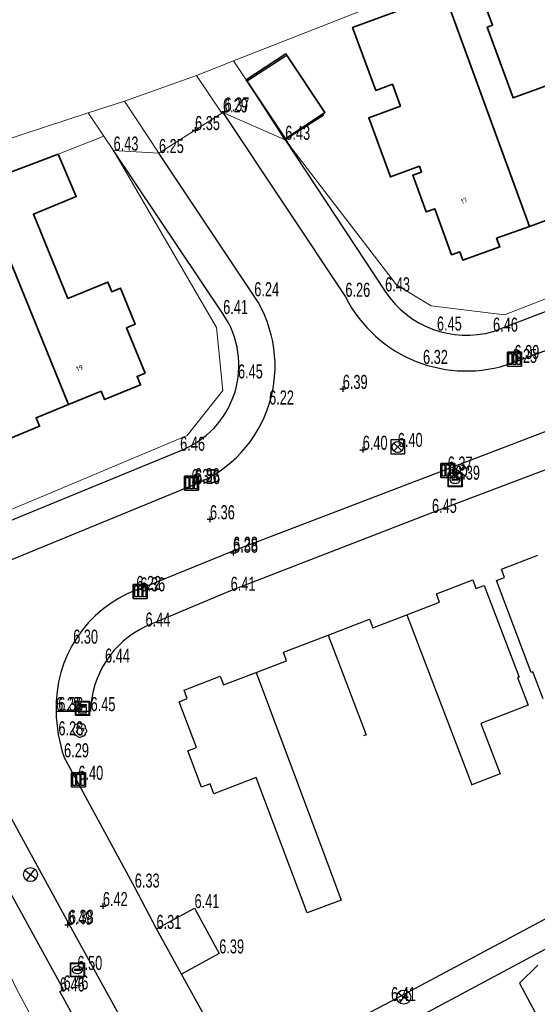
# Model space of a CAD drawing. Header units: metres. Extents: x 154991 to 155595, y 461305 to 461800.
# Tile 30 of 88: x 155180 to 155217, y 461651 to 461721. Entities that reach past the tile are written whole.
import ezdxf
from ezdxf.enums import TextEntityAlignment as Align

# ---------------------------------------------------------------- set-up
doc = ezdxf.new("R2010")
doc.units = ezdxf.units.M
for name, color, linetype, lineweight in [('B-WE-OG-BEBOUWING-GV', 7, 'Continuous', 35), ('B-WE-OG-BEBOUWING-T18', 10, 'Continuous', 18), ('B-WE-OG-TERREIN_ERF-GV', 7, 'Continuous', 18), ('B-WE-VH-VERHARDING_ASFALT-GV', 252, 'Continuous', 18), ('B-WE-VH-VERHARDING_TEGEL-GV', 252, 'Continuous', 18)]:
    doc.layers.add(name, color=color, linetype=linetype, lineweight=lineweight)
for name, color, linetype in [('B01', 204, 'Continuous'), ('B07', 230, 'Continuous'), ('BOOM', 1, 'Continuous'), ('BRANDKRAAN', 204, 'Continuous'), ('CAI-KAST', 153, 'Continuous'), ('GMV', 1, 'Continuous'), ('GMV text', 1, 'Continuous'), ('KOLK', 1, 'Continuous'), ('LICHTMAST', 1, 'Continuous'), ('M02', 102, 'Continuous'), ('RIOOLPUT', 1, 'Continuous')]:
    doc.layers.add(name, color=color, linetype=linetype)
doc.layers.add('X-XX-AL-HULPLIJN-G', color=210, linetype='Continuous', lineweight=18, plot=False)
doc.styles.add('NLCS-ISO-M200-T18', font='NLCS-ISO.ttf', dxfattribs={"height": 0.36})

# ---------------------------------------------------------------- blocks, each defined once
blk = doc.blocks.new('HOOGTEPUNT', base_point=(155115.983561, 461420.975541))
at = {"layer": 'M02'}
for points in [[(155115.783561, 461420.975541, 0), (155115.983561, 461420.975541, 0), (155116.183561, 461420.975541, 0)], [(155115.983561, 461421.175541, 0), (155115.983561, 461420.975541, 0), (155115.983561, 461420.775541, 0)]]:
    blk.add_polyline3d(points, dxfattribs=at)
blk = doc.blocks.new('IMG-BRANDKRAAN-_OF_PUT', base_point=(155108.622899, 461548.274535))
at = {"layer": 'BRANDKRAAN'}
blk.add_polyline3d([(155108.122899, 461548.774535, 0), (155109.122899, 461548.774535, 0), (155109.122899, 461547.774535, 0), (155108.122899, 461547.774535, 0)], close=True, dxfattribs=at)
for points in [[(155108.159546, 461547.837546, 0), (155108.159546, 461548.71665, 0)], [(155108.181145, 461548.738249, 0), (155109.060711, 461548.738249, 0)], [(155108.428947, 461548.319173, 0), (155108.807801, 461548.319173, 0)], [(155108.807801, 461548.242279, 0), (155108.428947, 461548.242279, 0)], [(155109.08231, 461548.71665, 0), (155109.08231, 461547.837546, 0)], [(155109.060711, 461547.815946, 0), (155108.181145, 461547.815946, 0)]]:
    blk.add_polyline3d(points, dxfattribs=at)
for centre, radius, start, end in [((155108.181145, 461548.71665), 0.0216, 90, 180), ((155108.472824, 461548.275493), 0.220693, 151.888112, 235.200633), ((155108.6049, 461548.130087), 0.411039, 88.615315, 142.645462), ((155108.43507, 461548.280726), 0.038931, 99.048842, 260.951158), ((155108.631656, 461548.130318), 0.411032, 38.321444, 92.345755), ((155108.801513, 461548.280726), 0.038957, 279.287799, 80.712201), ((155108.761254, 461548.277928), 0.220693, 305.766514, 29.079035), ((155109.060711, 461548.71665), 0.0216, 0, 90), ((155108.181145, 461547.837546), 0.0216, 180, 270), ((155108.617701, 461548.530876), 0.513782, 238.188568, 271.964555), ((155108.61088, 461548.533498), 0.51668, 272.710601, 302.730871), ((155109.060711, 461547.837546), 0.0216, 270, 0)]:
    blk.add_arc(centre, radius, start, end, dxfattribs=at)
blk = doc.blocks.new('KOLK', base_point=(155111.642364, 461649.747199))
at = {"layer": 'KOLK'}
blk.add_polyline3d([(155111.142364, 461649.247199, 0), (155112.142364, 461649.247199, 0), (155112.142364, 461650.247199, 0), (155111.142364, 461650.247199, 0), (155111.142364, 461649.247199, 0), (155111.142364, 461650.247199, 0), (155112.142364, 461650.247199, 0), (155112.142364, 461649.247199, 0)], dxfattribs=at)
for points in [[(155111.242364, 461650.147199, 0), (155111.442364, 461650.147199, 0), (155111.442364, 461649.347199, 0), (155111.242364, 461649.347199, 0)], [(155111.542364, 461650.147199, 0), (155111.742364, 461650.147199, 0), (155111.742364, 461649.347199, 0), (155111.542364, 461649.347199, 0)], [(155111.842364, 461650.147199, 0), (155112.042364, 461650.147199, 0), (155112.042364, 461649.347199, 0), (155111.842364, 461649.347199, 0)]]:
    blk.add_polyline3d(points, close=True, dxfattribs=at)
blk = doc.blocks.new('RIOOLPUT', base_point=(155111.642364, 461649.747199))
at = {"layer": 'RIOOLPUT'}
blk.add_polyline3d([(155111.142364, 461650.247199, 0), (155111.142364, 461649.247199, 0), (155112.142364, 461649.247199, 0), (155112.142364, 461650.247199, 0)], close=True, dxfattribs=at)
for points in [[(155111.359522, 461650.030042, 0), (155111.925207, 461649.464357, 0)], [(155111.360446, 461649.465282, 0), (155111.926259, 461650.031094, 0)]]:
    blk.add_polyline3d(points, dxfattribs=at)
blk.add_circle((155111.642364, 461649.747199), 0.4, dxfattribs=at)
blk = doc.blocks.new('LICHTMAST-LM', base_point=(155108.622899, 461649.747199))
at = {"layer": 'LICHTMAST'}
for points in [[(155108.222899, 461650.047199, 0), (155109.022899, 461649.447199, 0)], [(155108.922899, 461650.147199, 0), (155108.322899, 461649.347199, 0)]]:
    blk.add_polyline3d(points, dxfattribs=at)
blk.add_circle((155108.622899, 461649.747199), 0.5, dxfattribs=at)
blk = doc.blocks.new('IMG-CAI-KAST', base_point=(155108.622899, 461548.274535))
at = {"layer": 'CAI-KAST'}
for points in [[(155108.122899, 461548.774535, 0), (155109.122899, 461548.774535, 0), (155109.122899, 461547.774535, 0), (155108.122899, 461547.774535, 0)], [(155108.361131, 461548.538515, 0), (155108.872581, 461548.538515, 0), (155108.872581, 461548.461939, 0), (155108.361131, 461548.461939, 0)], [(155108.361131, 461548.381224, 0), (155108.872581, 461548.381224, 0), (155108.872581, 461547.942466, 0), (155108.361131, 461547.942466, 0)]]:
    blk.add_polyline3d(points, close=True, dxfattribs=at)
for points in [[(155108.159546, 461547.837546, 0), (155108.159546, 461548.71665, 0)], [(155108.181145, 461548.738249, 0), (155109.060711, 461548.738249, 0)], [(155109.08231, 461548.71665, 0), (155109.08231, 461547.837546, 0)], [(155109.060711, 461547.815946, 0), (155108.181145, 461547.815946, 0)]]:
    blk.add_polyline3d(points, dxfattribs=at)
blk.add_circle((155108.446027, 461548.24049), 0.035426, dxfattribs=at)
for centre, start, end in [((155108.181145, 461548.71665), 90, 180), ((155109.060711, 461548.71665), 0, 90), ((155108.181145, 461547.837546), 180, 270), ((155109.060711, 461547.837546), 270, 0)]:
    blk.add_arc(centre, 0.0216, start, end, dxfattribs=at)
blk = doc.blocks.new('BOOM', base_point=(155108.622899, 461548.274535))
at = {"layer": 'BOOM'}
for centre, radius, start, end in [((155108.372899, 461548.274535), 0.25, 126.869898, 233.130102), ((155108.372899, 461548.274535), 0.25, 126.869898, 233.130102), ((155108.372899, 461548.524535), 0.158114, 71.565051, 198.434949), ((155108.372899, 461548.524535), 0.158114, 71.565051, 198.434949), ((155108.445065, 461548.176059), 0.087156, 120.494353, 299.107534), ((155108.518263, 461548.448649), 0.120777, 31.865611, 217.853307), ((155108.572899, 461548.624535), 0.158114, 18.434949, 161.565051), ((155108.572899, 461548.624535), 0.158114, 18.434949, 161.565051), ((155108.812875, 461548.489269), 0.205959, 332.06579, 115.90362), ((155108.812875, 461548.489269), 0.205959, 332.06579, 115.90362), ((155108.788223, 461548.272242), 0.121571, 323.70867, 121.149856), ((155108.933756, 461548.227037), 0.176645, 300.30792, 69.770414), ((155108.933756, 461548.227037), 0.176645, 300.30792, 69.770414), ((155108.321787, 461548.024535), 0.11081, 153.17782, 293.001444), ((155108.321787, 461548.024535), 0.11081, 153.17782, 293.001444), ((155108.609924, 461548.050485), 0.276255, 207.591124, 320.438098), ((155108.609924, 461548.050485), 0.276255, 207.591124, 320.438098), ((155108.659777, 461548.056729), 0.119188, 202.088508, 359.606186), ((155108.872899, 461548.024535), 0.158114, 251.565051, 18.434949), ((155108.872899, 461548.024535), 0.158114, 251.565051, 18.434949)]:
    blk.add_arc(centre, radius, start, end, dxfattribs=at)

msp = doc.modelspace()

# ---------------------------------------------------------------- linework, layer by layer
at = {"layer": 'B-WE-OG-BEBOUWING-GV', "flags": 128}
for points in [[(155210.671, 461722.757), (155216.721, 461706.181), (155219.06, 461707.035), (155219.283, 461706.423), (155222.337, 461707.537), (155219.701, 461714.758), (155219.592, 461714.719), (155218.886, 461716.537), (155215.569, 461715.327), (155213.721, 461720.373), (155214.099, 461720.513), (155212.954, 461723.603)], [(155216.721, 461706.181), (155210.671, 461722.757), (155204.124, 461720.331), (155205.772, 461715.862), (155206.961, 461716.296), (155207.531, 461714.737), (155205.276, 461713.914), (155206.814, 461709.701), (155208.88, 461710.455), (155209.029, 461710.047), (155208.414, 461709.822), (155209.367, 461707.211), (155209.983, 461707.435), (155211.178, 461704.159), (155211.761, 461704.371), (155211.984, 461703.761), (155214.605, 461704.717), (155214.382, 461705.328)], [(155199.363, 461718.477), (155196.549, 461716.603), (155199.339, 461712.415), (155202.152, 461714.289)], [(155183.146, 461711.33), (155177.276, 461709.125), (155178.63, 461705.661), (155178.87, 461705.755), (155183.889, 461693.496), (155186.204, 461694.444), (155186.45, 461693.841), (155189.015, 461694.887), (155188.768, 461695.494), (155189.339, 461695.727), (155188.017, 461698.961), (155188.628, 461699.211), (155187.58, 461701.775), (155186.969, 461701.525), (155186.688, 461702.212), (155183.838, 461701.047), (155181.382, 461707.056), (155184.434, 461708.304)], [(155183.889, 461693.496), (155178.87, 461705.755), (155178.63, 461705.661), (155176.784, 461704.937), (155179.171, 461699.172), (155175.906, 461697.82), (155178.815, 461690.715), (155181.825, 461691.943), (155181.577, 461692.55)]]:
    msp.add_lwpolyline(points, close=True, dxfattribs=at)
at = {"layer": 'B-WE-OG-TERREIN_ERF-GV', "flags": 128}
for points in [[(155167.054, 461730.626), (155175.778, 461711.151), (155185.295, 461714.259), (155187.865, 461715.102), (155193.006, 461716.935), (155195.64, 461717.968), (155216.689, 461726.225)], [(155222.127, 461725.31), (155216.394, 461723.203), (155215.615, 461725.461), (155221.341, 461727.475), (155221.227, 461727.789), (155216.689, 461726.225), (155195.64, 461717.968), (155196.549, 461716.603), (155199.363, 461718.477), (155202.152, 461714.289), (155199.339, 461712.415), (155199.724, 461711.827)], [(155219.06, 461707.035), (155216.721, 461706.181), (155214.382, 461705.328), (155214.605, 461704.717), (155211.984, 461703.761), (155211.761, 461704.371), (155211.178, 461704.159), (155209.983, 461707.435), (155209.367, 461707.211), (155208.414, 461709.822), (155209.029, 461710.047), (155208.88, 461710.455), (155206.814, 461709.701), (155205.276, 461713.914), (155207.531, 461714.737), (155206.961, 461716.296), (155205.772, 461715.862), (155204.124, 461720.331), (155210.671, 461722.757), (155212.954, 461723.603), (155214.099, 461720.513), (155213.721, 461720.373), (155215.569, 461715.327), (155218.886, 461716.537)], [(155187.096, 461711.576), (155186.4, 461712.613), (155183.146, 461711.33), (155184.434, 461708.304), (155181.382, 461707.056), (155183.838, 461701.047), (155186.688, 461702.212), (155186.969, 461701.525), (155187.58, 461701.775), (155188.628, 461699.211), (155188.017, 461698.961), (155189.339, 461695.727), (155188.768, 461695.494), (155189.015, 461694.887), (155186.45, 461693.841), (155186.204, 461694.444), (155183.889, 461693.496), (155181.577, 461692.55), (155181.825, 461691.943), (155178.815, 461690.715)]]:
    msp.add_lwpolyline(points, dxfattribs=at)
msp.add_lwpolyline([(155177.276, 461709.125), (155183.146, 461711.33), (155186.4, 461712.613), (155185.295, 461714.259), (155175.778, 461711.151), (155170.289, 461708.891), (155171.143, 461706.481)], close=True, dxfattribs=at)
at = {"layer": 'B-WE-VH-VERHARDING_ASFALT-GV', "flags": 128}
msp.add_lwpolyline([(155194.815, 461714.244), (155193.006, 461716.935), (155187.865, 461715.102), (155190.328, 461711.402)], dxfattribs=at)
at = {"layer": 'B-WE-VH-VERHARDING_TEGEL-GV', "flags": 128}
for points in [[(155199.724, 461711.827), (155199.339, 461712.415), (155196.549, 461716.603), (155195.64, 461717.968), (155193.006, 461716.935), (155194.815, 461714.244)], [(155190.328, 461711.402), (155187.865, 461715.102), (155185.295, 461714.259), (155186.4, 461712.613), (155187.096, 461711.576)]]:
    msp.add_lwpolyline(points, dxfattribs=at)
at = {"layer": 'B01'}
for points in [[(155202.075, 461714.108), (155199.328, 461712.342), (155196.623, 461716.55), (155199.37, 461718.316)], [(155178.815, 461690.715), (155181.825, 461691.943), (155181.577, 461692.55), (155183.889, 461693.496), (155186.204, 461694.444), (155186.45, 461693.841), (155189.015, 461694.887), (155188.768, 461695.494), (155189.339, 461695.727), (155188.017, 461698.961), (155188.628, 461699.211), (155187.58, 461701.775), (155186.969, 461701.525), (155186.688, 461702.212), (155183.838, 461701.047), (155181.382, 461707.056), (155184.434, 461708.304)], [(155217.692, 461672.525), (155216.958, 461674.455), (155216.857, 461674.417), (155214.374, 461680.951), (155214.958, 461681.172), (155214.728, 461681.777), (155217.312, 461682.764)], [(155202.144, 461661.321), (155203.316, 461658.205), (155200.884, 461657.291), (155197.263, 461666.924), (155194.241, 461665.768), (155193.971, 461666.483), (155193.361, 461666.251), (155192.383, 461668.835), (155192.991, 461669.066), (155191.757, 461672.321), (155192.346, 461672.546), (155192.115, 461673.151), (155194.697, 461674.142), (155194.929, 461673.531), (155197.252, 461674.416), (155199.424, 461675.244), (155199.193, 461675.85), (155202.392, 461677.073), (155205.338, 461678.199), (155205.567, 461677.599), (155207.993, 461678.523), (155210.322, 461679.409), (155210.09, 461680.017), (155212.68, 461681.004), (155212.912, 461680.394), (155213.489, 461680.614), (155215.989, 461674.085), (155215.877, 461674.043), (155216.632, 461672.072), (155213.265, 461670.783), (155214.64, 461667.193), (155212.613, 461666.416), (155212.565, 461666.398)], [(155217.329, 461653.563), (155216.024, 461652.291), (155217.333, 461649.843), (155214.246, 461648.191), (155211.129, 461646.523), (155209.874, 461648.952), (155208.067, 461648.607), (155206.74, 461647.333), (155208.017, 461644.862), (155204.812, 461643.151), (155208.215, 461636.778), (155207.213, 461636.243), (155208.912, 461633.025), (155211.96, 461634.662), (155210.385, 461637.605), (155213.159, 461639.089), (155217.79, 461641.567)]]:
    msp.add_lwpolyline(points, dxfattribs=at)
at = {"layer": 'B07'}
for points in [[(155183.889, 461693.496), (155178.87, 461705.755), (155178.63, 461705.661)], [(155207.993, 461678.523), (155212.613, 461666.416)], [(155202.392, 461677.073), (155205.1, 461669.977), (155204.91, 461669.904)], [(155197.252, 461674.416), (155202.144, 461661.321)]]:
    msp.add_lwpolyline(points, dxfattribs=at)
at = {"layer": 'GMV'}
for points in [[(155215.499, 461696.454), (155220.575, 461698.345), (155239.171, 461705.061), (155264.889, 461714.235), (155286.018, 461721.67), (155295.586, 461725.115), (155297.347, 461725.735), (155300.351, 461726.8), (155301.704, 461729.564), (155300.466, 461731.434), (155299.47, 461733), (155297.434, 461736.156), (155293.879, 461741.638)], [(155214.131, 461698.681), (155219.48, 461700.724), (155238.046, 461707.445), (155252.469, 461712.534), (155251.587, 461715.067)], [(155194.89, 461714.292), (155203.61, 461701.162)], [(155199.328, 461712.342), (155206.442, 461701.551)], [(155194.905, 461699.936), (155187.095, 461711.576)], [(155197.12, 461701.202), (155190.329, 461711.402)], [(155188.717, 461680.283), (155195.61, 461683.075), (155222.454, 461693.339), (155233.074, 461697.123)], [(155231.649, 461693.946), (155228.966, 461693.001), (155223.39, 461690.94), (155209.779, 461685.776), (155195.435, 461680.226), (155189.37, 461677.678)], [(155115.984, 461658.725), (155128.105, 461663.742), (155128.002, 461663.992), (155143.738, 461670.468), (155175.171, 461683.362), (155191.837, 461690.201)], [(155131.412, 461662.589), (155131.855, 461662.767), (155132.974, 461663.243), (155135.373, 461664.209), (155136.488, 461664.661), (155144.995, 461668.152), (155176.237, 461680.981), (155192.914, 461687.827)], [(155207.213, 461636.243), (155201.827, 461646.147), (155225.916, 461659.021), (155251.691, 461672.782), (155258.02, 461662.334), (155262.462, 461654.835), (155254.992, 461650.829), (155235.407, 461640.374), (155211.305, 461627.51), (155211.283, 461627.551)], [(155183.002, 461671.655), (155183.158, 461671.66), (155185.458, 461671.655)], [(155196.144, 461645.335), (155197.36, 461646.009), (155206.865, 461651.011), (155224.76, 461660.553), (155243.799, 461670.759)], [(155217.758, 461605.323), (155212.485, 461615.134), (155208.003, 461623.391), (155206.982, 461625.226), (155202.491, 461633.306), (155197.106, 461643.507), (155196.144, 461645.335), (155191.942, 461652.918), (155190.154, 461656.145), (155188.607, 461659.092), (155183.57, 461668.368)], [(155178.363, 461666.602), (155183.909, 461656.517), (155198.173, 461630.644), (155208.065, 461612.712), (155224.516, 461582.862)], [(155173.059, 461638.757), (155186.392, 461646.002), (155183.265, 461651.693), (155183.528, 461651.838), (155175.877, 461665.716)], [(155190.154, 461656.145), (155192.863, 461657.626), (155194.624, 461654.404), (155191.942, 461652.918)]]:
    msp.add_lwpolyline(points, dxfattribs=at)
for centre, radius, start, end in [((155189.537, 461696.238), 9.064, 291.87424, 33.20797), ((155212.217, 461705.532), 9.653, 206.91502, 289.87221), ((155212.26, 461705.405), 6.979, 213.51909, 285.54878), ((155189.509, 461696.286), 6.515, 290.9311, 34.08214), ((155191.912, 461671.961), 8.915, 110.99652, 181.96303), ((155192.285, 461671.503), 6.829, 115.26449, 178.7242), ((155193.513, 461671.778), 10.511, 180.66791, 198.92964)]:
    msp.add_arc(centre, radius, start, end, dxfattribs=at)
at = {"layer": 'X-XX-AL-HULPLIJN-G', "flags": 128}
for points in [[(155115.984, 461658.725), (155116.828, 461659.217), (155118.617, 461659.986), (155120.545, 461660.776), (155128.002, 461663.992), (155128.223, 461664.348), (155192.339, 461691.281), (155194.882, 461694.493), (155194.423, 461698.977), (155187.095, 461711.576), (155190.329, 461711.402), (155194.89, 461714.292), (155199.328, 461712.342), (155207.26, 461702.011), (155209.726, 461700.511), (155214.944, 461699.868), (155218.803, 461701.369)], [(155115.984, 461658.725), (155116.828, 461659.217), (155118.617, 461659.986), (155120.545, 461660.776), (155128.002, 461663.992), (155128.223, 461664.348), (155192.339, 461691.281), (155194.882, 461694.493), (155194.423, 461698.977), (155187.095, 461711.576), (155190.329, 461711.402), (155194.89, 461714.292), (155199.328, 461712.342), (155207.26, 461702.011), (155209.726, 461700.511), (155214.944, 461699.868), (155218.803, 461701.369)], [(155167.727, 461558.597), (155162.387, 461577.006), (155194.82, 461588.884), (155218.719, 461583.22), (155188.024, 461639.964), (155183.545, 461642.771), (155173.059, 461638.757), (155182.879, 461646.833), (155180.163, 461651.934), (155173.852, 461665.403), (155170.063, 461666.981), (155121.683, 461647.686), (155117.981, 461648.907), (155114.9, 461654.909), (155115.984, 461658.725)], [(155167.727, 461558.597), (155162.387, 461577.006), (155194.82, 461588.884), (155218.719, 461583.22), (155188.024, 461639.964), (155183.545, 461642.771), (155173.059, 461638.757), (155182.879, 461646.833), (155180.163, 461651.934), (155173.852, 461665.403), (155170.063, 461666.981), (155121.683, 461647.686), (155117.981, 461648.907), (155114.9, 461654.909), (155115.984, 461658.725)]]:
    msp.add_lwpolyline(points, dxfattribs=at)

# ---------------------------------------------------------------- block references
at = {"layer": 'BOOM'}
msp.add_blockref('BOOM', (155184.695, 461670.3), dxfattribs=at)
at = {"layer": 'BRANDKRAAN'}
for p in [(155211.429, 461688.134), (155184.519, 461653.225)]:
    msp.add_blockref('IMG-BRANDKRAAN-_OF_PUT', p, dxfattribs=at)
at = {"layer": 'CAI-KAST'}
msp.add_blockref('IMG-CAI-KAST', (155184.884, 461671.856), dxfattribs=at)
at = {"layer": 'KOLK'}
for p in [(155215.659, 461696.731), (155210.902, 461688.79), (155192.651, 461687.895), (155188.998, 461680.187), (155184.588, 461666.765)]:
    msp.add_blockref('KOLK', p, dxfattribs=at)
at = {"layer": 'LICHTMAST'}
for p in [(155211.751, 461688.717), (155181.178, 461660.02), (155207.767, 461651.293)]:
    msp.add_blockref('LICHTMAST-LM', p, dxfattribs=at)
at = {"layer": 'M02'}
for p in [(155195.003, 461714.363), (155192.904, 461713.036), (155203.424, 461694.602), (155204.845, 461690.27), (155192.883, 461687.96), (155193.963, 461685.321), (155195.615, 461682.939), (155186.331, 461657.773), (155183.818, 461656.448)]:
    msp.add_blockref('HOOGTEPUNT', p, dxfattribs=at)
at = {"layer": 'RIOOLPUT'}
msp.add_blockref('RIOOLPUT', (155207.342, 461690.469), dxfattribs=at)

# ---------------------------------------------------------------- texts
at = {"layer": 'B-WE-OG-BEBOUWING-T18', "style": 'NLCS-ISO-M200-T18'}
for s, rotation, p in [('17', 20, (155212.069, 461708)), ('19', 22.2, (155184.67, 461696.088))]:
    msp.add_text(s, height=0.36, rotation=rotation, dxfattribs=at).set_placement(p, align=Align.MIDDLE)
at = {"layer": 'BRANDKRAAN', "width": 0.68}
for s, p in [('6.39', (155211.429, 461688.134)), ('6.50', (155184.519, 461653.225))]:
    msp.add_text(s, height=1, dxfattribs=at).set_placement(p)
at = {"layer": 'GMV text', "width": 0.68}
for s, p in [('6.29', (155194.89, 461714.292)), ('6.43', (155199.328, 461712.342)), ('6.43', (155187.095, 461711.576)), ('6.25', (155190.329, 461711.402)), ('6.43', (155206.442, 461701.551)), ('6.24', (155197.12, 461701.202)), ('6.26', (155203.61, 461701.162)), ('6.41', (155194.905, 461699.936)), ('6.45', (155210.134, 461698.757)), ('6.46', (155214.131, 461698.681)), ('6.32', (155209.143, 461696.381)), ('6.25', (155215.499, 461696.454)), ('6.45', (155195.957, 461695.35)), ('6.22', (155198.175, 461693.493)), ('6.46', (155191.837, 461690.201)), ('6.26', (155192.914, 461687.827)), ('6.45', (155209.779, 461685.776)), ('6.28', (155195.61, 461683.075)), ('6.22', (155188.717, 461680.283)), ('6.41', (155195.435, 461680.226)), ('6.44', (155189.37, 461677.678)), ('6.30', (155184.217, 461676.462)), ('6.44', (155186.487, 461675.111)), ('6.27', (155183.002, 461671.655)), ('6.27', (155183.002, 461671.655)), ('6.38', (155183.158, 461671.66)), ('6.45', (155185.458, 461671.655)), ('6.45', (155185.458, 461671.655)), ('6.28', (155183.165, 461669.932)), ('6.29', (155183.57, 461668.368)), ('6.33', (155188.607, 461659.092)), ('6.41', (155192.863, 461657.626)), ('6.38', (155183.909, 461656.517)), ('6.31', (155190.154, 461656.145)), ('6.31', (155190.154, 461656.145)), ('6.39', (155194.624, 461654.404)), ('6.46', (155183.265, 461651.693)), ('6.46', (155183.528, 461651.838)), ('6.41', (155206.865, 461651.011))]:
    msp.add_text(s, height=1, dxfattribs=at).set_placement(p)
at = {"layer": 'KOLK', "width": 0.68}
for s, p in [('6.39', (155215.659, 461696.731)), ('6.37', (155210.902, 461688.79)), ('6.35', (155192.651, 461687.895)), ('6.36', (155188.998, 461680.187)), ('6.40', (155184.588, 461666.765))]:
    msp.add_text(s, height=1, dxfattribs=at).set_placement(p)
at = {"layer": 'M02', "width": 0.68}
for s, p in [('6.37', (155195.003, 461714.363)), ('6.35', (155192.904, 461713.036)), ('6.39', (155203.424, 461694.602)), ('6.40', (155204.845, 461690.27)), ('6.36', (155192.883, 461687.96)), ('6.36', (155193.963, 461685.321)), ('6.38', (155195.615, 461682.939)), ('6.42', (155186.331, 461657.773)), ('6.49', (155183.818, 461656.448))]:
    msp.add_text(s, height=1, dxfattribs=at).set_placement(p)
at = {"layer": 'RIOOLPUT', "width": 0.68}
msp.add_text('6.40', height=1, dxfattribs=at).set_placement((155207.342, 461690.469))

doc.saveas('drawing.dxf')
